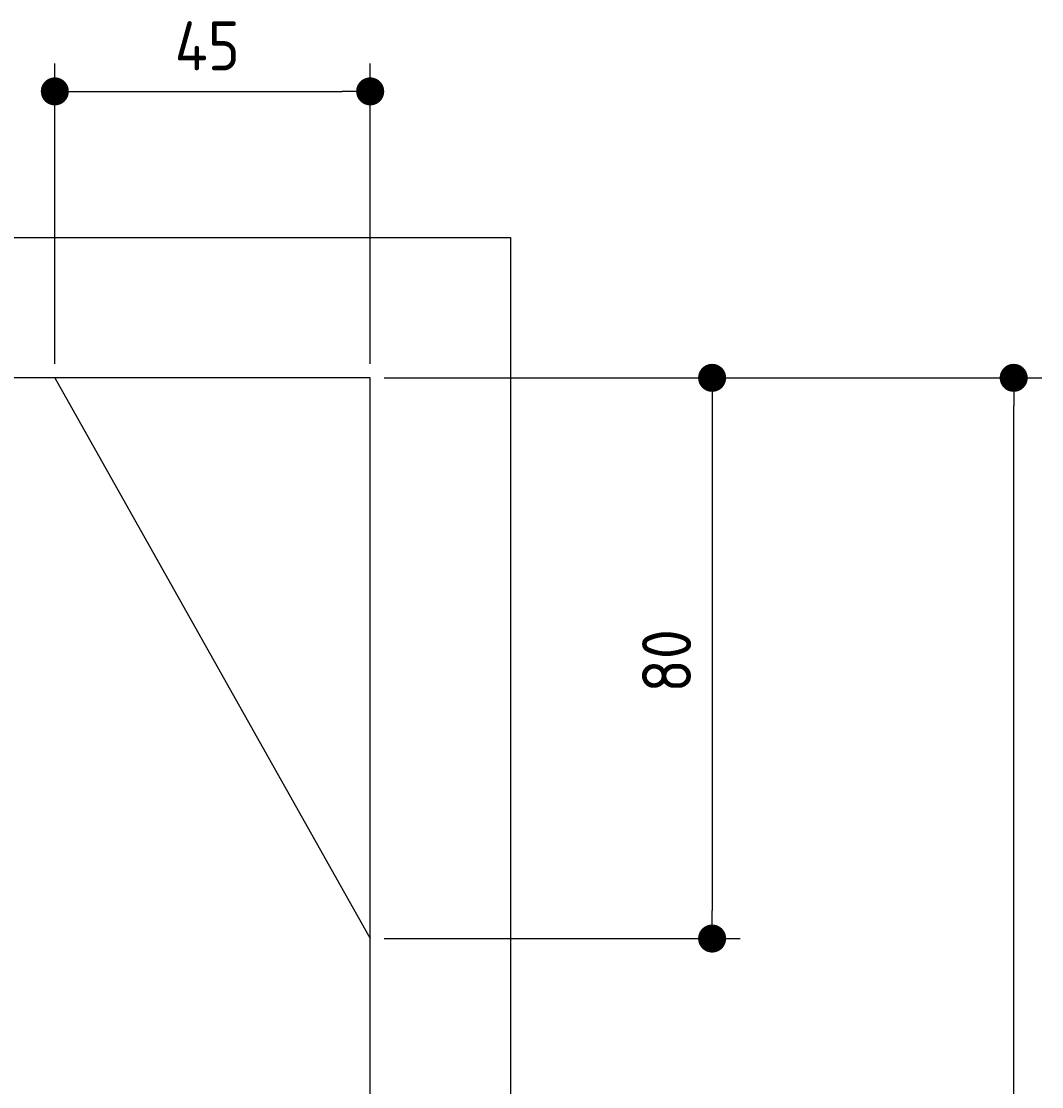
# Model space of a CAD drawing. Extents: x 562 to 7231, y 5817 to 12126.
# Tile 58 of 58: x 5775 to 7231, y 10605 to 12125. Entities that reach past the tile are written whole.
import ezdxf

# ---------------------------------------------------------------- set-up
doc = ezdxf.new("R2010")
doc.units = 0
doc.layers.get('0').update_dxf_attribs({"linetype": 'CONTINUOUS'})
doc.layers.get('DEFPOINTS').update_dxf_attribs({"linetype": 'CONTINUOUS'})
doc.layers.add('4', color=3, linetype='CONTINUOUS')
doc.layers.add('AM_0', color=7, linetype='CONTINUOUS')
doc.styles.get("Standard").update_dxf_attribs({"font": 'ISOCP.SHX'})
doc.dimstyles.get("Standard").update_dxf_attribs({"dimscale": 5, "dimtxt": 0.18, "dimasz": 0.18, "dimexe": 0.18, "dimexo": 0.0625, "dimgap": 0.09, "dimtad": 0, "dimtih": 1, "dimtoh": 1, "dimzin": 0, "dimcen": 0.09, "dimazin": 3, "dimtfac": 1, "dimtofl": 0, "dimtmove": 0, "dimatfit": 3})

# ---------------------------------------------------------------- blocks, each defined once
blk = doc.blocks.new('PUNKT')
at = {"layer": '4', "color": 0, "linetype": 'BYBLOCK'}
blk.add_line((-0.5, 0), (-1, 0), dxfattribs=at)
at = {"layer": '4', "color": 0, "linetype": 'BYBLOCK', "const_width": 0.5}
blk.add_lwpolyline([(-0.25, 0, 1), (0.25, 0, 1)], format="xyb", close=True, dxfattribs=at)
blk = doc.blocks.new('*U21')
at = {"layer": '4', "color": 2}
blk.add_text('350', height=70, rotation=90, dxfattribs=at).set_placement((7161, 9792.4))
blk = doc.blocks.new('*D5')
at = {"layer": '4'}
for p, q in [((6292.8, 11615.9), (7231, 11615.9)), ((7191, 8155.9), (7191, 11575.9)), ((6792.8, 8115.9), (7231, 8115.9))]:
    blk.add_line(p, q, dxfattribs=at)
at = {"layer": 'DEFPOINTS', "color": 0}
for p in [(6272.8, 11615.9), (7191, 11615.9), (6772.8, 8115.9)]:
    blk.add_point(p, dxfattribs=at)
blk.add_blockref('*U21', (0, 0))
at = {"layer": '4', "xscale": 40, "yscale": 40, "zscale": 40}
for p, rotation in [((7191, 11615.9), 90), ((7191, 8115.9), 270)]:
    blk.add_blockref('PUNKT', p, dxfattribs=dict(at, rotation=rotation))
blk = doc.blocks.new('*U25')
at = {"layer": '4', "color": 2}
blk.add_text('45', height=70, dxfattribs=at).set_placement((5993.8, 12054.6))
blk = doc.blocks.new('*D10')
at = {"layer": '4'}
for p, q in [((5822.8, 11635.9), (5822.8, 12064.6)), ((6272.8, 11635.9), (6272.8, 12064.6)), ((5862.8, 12024.6), (6232.8, 12024.6))]:
    blk.add_line(p, q, dxfattribs=at)
at = {"layer": 'DEFPOINTS', "color": 0}
for p in [(6272.8, 12024.6), (5822.8, 11615.9), (6272.8, 11615.9)]:
    blk.add_point(p, dxfattribs=at)
blk.add_blockref('*U25', (0, 0))
at = {"layer": '4', "xscale": 40, "yscale": 40, "zscale": 40, "rotation": 180}
blk.add_blockref('PUNKT', (5822.8, 12024.6), dxfattribs=at)
at = {"layer": '4', "xscale": 40, "yscale": 40, "zscale": 40}
blk.add_blockref('PUNKT', (6272.8, 12024.6), dxfattribs=at)
blk = doc.blocks.new('*U23')
at = {"layer": '4', "color": 2}
blk.add_text('80', height=70, rotation=90, dxfattribs=at).set_placement((6730.7, 11166.9))
blk = doc.blocks.new('*D11')
at = {"layer": '4'}
for p, q in [((6292.8, 11615.9), (6800.7, 11615.9)), ((6760.7, 11575.9), (6760.7, 10855.9)), ((6292.8, 10815.9), (6800.7, 10815.9))]:
    blk.add_line(p, q, dxfattribs=at)
at = {"layer": 'DEFPOINTS', "color": 0}
for p in [(6272.8, 11615.9), (6272.8, 10815.9), (6760.7, 10815.9)]:
    blk.add_point(p, dxfattribs=at)
blk.add_blockref('*U23', (0, 0))
at = {"layer": '4', "xscale": 40, "yscale": 40, "zscale": 40}
for p, rotation in [((6760.7, 11615.9), 90), ((6760.7, 10815.9), 270)]:
    blk.add_blockref('PUNKT', p, dxfattribs=dict(at, rotation=rotation))

msp = doc.modelspace()

# ---------------------------------------------------------------- linework, layer by layer
for p, q in [((872.775, 11815.902), (6472.775, 11815.902)), ((6472.775, 11815.902), (6472.775, 10315.902)), ((6272.775, 11615.902), (1072.775, 11615.902)), ((6272.775, 10315.902), (6272.775, 11615.902))]:
    msp.add_line(p, q)
at = {"layer": 'AM_0'}
msp.add_line((5822.775, 11615.902), (6272.775, 10815.902), dxfattribs=at)

# ---------------------------------------------------------------- dimensions: what is measured, and where the dimension line sits
at = {"layer": '4'}
for base, p1, p2, angle, picture, middle in [((6272.775, 12024.585), (5822.775, 11615.902), (6272.775, 11615.902), 0, '*D10', (6047.775, 12089.585)), ((7190.953, 11615.902), (6772.775, 8115.902), (6272.775, 11615.902), 90, '*D5', (7125.953, 9865.902)), ((6760.722, 10815.902), (6272.775, 11615.902), (6272.775, 10815.902), 90, '*D11', (6695.722, 11215.902))]:
    dim = msp.add_linear_dim(base=base, p1=p1, p2=p2, angle=angle, dimstyle='Standard', dxfattribs=at)
    dim.commit()
    dim.dimension.update_dxf_attribs({"geometry": picture, "text_midpoint": middle})

doc.saveas('drawing.dxf')
